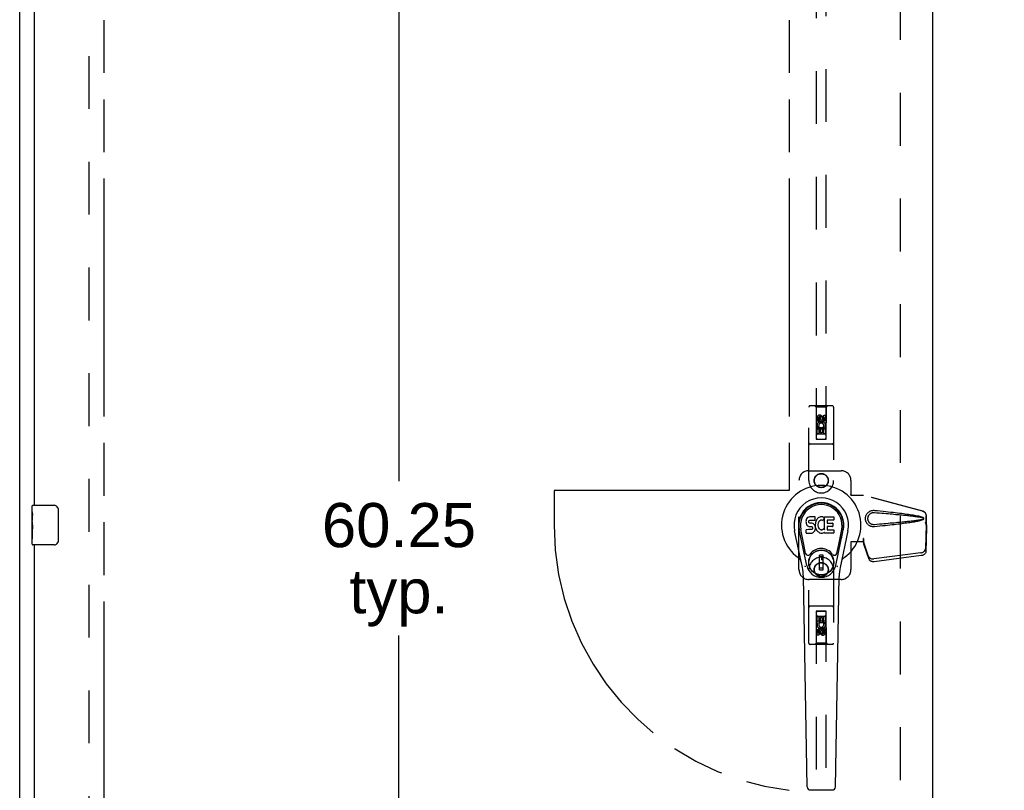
# Model space of a CAD drawing. Header units: inches. Extents: x 0 to 243, y 0 to 157.
# Tile 7 of 17: x 53 to 78, y 74 to 93. Entities that reach past the tile are written whole.
import ezdxf

# ---------------------------------------------------------------- set-up
doc = ezdxf.new("R2010")
doc.units = ezdxf.units.IN
doc.header["$LTSCALE"] = 13.357143
doc.header["$MEASUREMENT"] = 0
doc.linetypes.add('HIDDEN', pattern=[0.2, 0.1, -0.1])
doc.linetypes.add('PHANTOM', pattern=[0.8, 0.45, -0.05, 0.1, -0.05, 0.1, -0.05])
doc.layers.get('0').update_dxf_attribs({"linetype": 'CONTINUOUS'})
for name, color, linetype in [('02___PRT_ALL_AXES', 7, 'CONTINUOUS'), ('AVAILABLE_DOOR_SPACE', 7, 'CONTINUOUS'), ('DEFAULT_2', 8, 'HIDDEN'), ('DIMENSIONS', 7, 'CONTINUOUS')]:
    doc.layers.add(name, color=color, linetype=linetype)
doc.styles.get("Standard").update_dxf_attribs({"font": 'arial.ttf'})
doc.dimstyles.new('DIMSTYLE_2', dxfattribs={"dimtxt": 1.114286, "dimasz": 1.428571, "dimexe": 0.09, "dimexo": 0.07, "dimgap": 0.039, "dimtad": 0, "dimtih": 1, "dimtoh": 1, "dimzin": 4, "dimdsep": 46, "dimtxsty": 'Standard', "dimblk": '_FILLED', "dimblk1": '_FILLED', "dimblk2": '_FILLED', "dimcen": 0.09, "dimazin": 1, "dimtfac": 1, "dimtdec": 3, "dimtofl": 0, "dimtmove": 0, "dimatfit": 3, "dimldrblk": '_FILLED', "dimfxl": 1, "dimtolj": 1, "dimtzin": 4, "dimarcsym": 0})
doc.dimstyles.get("Standard").update_dxf_attribs({"dimtxt": 1.214286, "dimasz": 1.428571, "dimexe": 0.09, "dimexo": 0.07, "dimgap": 0.09, "dimtad": 0, "dimtih": 1, "dimtoh": 1, "dimdec": 3, "dimzin": 4, "dimdsep": 46, "dimtxsty": 'Standard', "dimblk": '_FILLED', "dimblk1": '_FILLED', "dimblk2": '_FILLED', "dimcen": 0.09, "dimadec": 3, "dimazin": 1, "dimtp": 0.001, "dimtm": 0.001, "dimtfac": 1, "dimtdec": 3, "dimtofl": 0, "dimtmove": 0, "dimatfit": 3, "dimldrblk": '_FILLED', "dimfxl": 1, "dimtolj": 1, "dimtzin": 4, "dimarcsym": 0})

# ---------------------------------------------------------------- blocks, each defined once
blk = doc.blocks.new('_FILLED')
at = {"color": 0, "linetype": 'ByBlock'}
blk.add_solid([(0, 0), (-1, 0.2), (-1, -0.2)], dxfattribs=at)
blk = doc.blocks.new('*D13')
at = {"layer": 'DIMENSIONS', "color": 2, "linetype": 'Continuous'}
for p, q in [((77.973, 99.077), (75.116, 99.077)), ((81.598, 99.077), (84.197, 99.077))]:
    blk.add_line(p, q, dxfattribs=at)
at = {"layer": 'DIMENSIONS', "color": 2, "linetype": 'Continuous', "xscale": 1.4285714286, "yscale": 1.4285714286, "zscale": 1.4285714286}
blk.add_blockref('_FILLED', (77.973, 99.077), dxfattribs=at)
at = {"layer": 'DIMENSIONS', "color": 2, "linetype": 'Continuous', "xscale": 1.4285714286, "yscale": 1.4285714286, "zscale": 1.4285714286, "rotation": 180}
blk.add_blockref('_FILLED', (81.598, 99.077), dxfattribs=at)
at = {"layer": 'DIMENSIONS', "color": 2, "linetype": 'Continuous', "insert": (84.754, 99.634), "char_height": 1.1143, "width": 3.02804, "attachment_point": 1, "line_spacing_factor": 0.9}
blk.add_mtext('3.63', dxfattribs=at)
blk = doc.blocks.new('*D14')
at = {"layer": 'DIMENSIONS', "color": 2, "linetype": 'Continuous'}
for p, q in [((72.473, 97.211), (70.157, 97.211)), ((76.098, 97.211), (78.956, 97.211))]:
    blk.add_line(p, q, dxfattribs=at)
at = {"layer": 'DIMENSIONS', "color": 2, "linetype": 'Continuous', "xscale": 1.4285714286, "yscale": 1.4285714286, "zscale": 1.4285714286}
blk.add_blockref('_FILLED', (72.473, 97.211), dxfattribs=at)
at = {"layer": 'DIMENSIONS', "color": 2, "linetype": 'Continuous', "xscale": 1.4285714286, "yscale": 1.4285714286, "zscale": 1.4285714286, "rotation": 180}
blk.add_blockref('_FILLED', (76.098, 97.211), dxfattribs=at)
at = {"layer": 'DIMENSIONS', "color": 2, "linetype": 'Continuous', "insert": (69.6, 97.768), "char_height": 1.1143, "width": 3.02804, "attachment_point": 3, "line_spacing_factor": 0.9}
blk.add_mtext('3.63', dxfattribs=at)
blk = doc.blocks.new('*D19')
at = {"layer": 'DIMENSIONS', "color": 2, "linetype": 'Continuous'}
for p, q in [((62.618, 110.689), (62.618, 81.678)), ((62.618, 50.439), (62.618, 77.778))]:
    blk.add_line(p, q, dxfattribs=at)
at = {"layer": 'DIMENSIONS', "color": 2, "linetype": 'Continuous', "xscale": 1.4285714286, "yscale": 1.4285714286, "zscale": 1.4285714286}
for p, rotation in [((62.618, 110.689), 90), ((62.618, 50.439), 270)]:
    blk.add_blockref('_FILLED', p, dxfattribs=dict(at, rotation=rotation))
at = {"layer": 'DIMENSIONS', "color": 2, "linetype": 'Continuous', "insert": (62.618, 81.121), "char_height": 1.1143, "width": 3.89379, "attachment_point": 2, "line_spacing_factor": 0.9}
blk.add_mtext('60.25\\Ptyp.', dxfattribs=at)

msp = doc.modelspace()

# ---------------------------------------------------------------- linework, layer by layer
at = {"color": 3, "linetype": 'Continuous'}
for p, q in [((53.036, 42.668), (53.036, 114.46)), ((76.098, 111.71), (76.098, 49.418)), ((53.411, 81.064), (53.411, 106.314)), ((53.411, 54.814), (53.411, 80.064))]:
    msp.add_line(p, q, dxfattribs=at)
at = {"color": 7, "linetype": 'Continuous'}
for p, q in [((53.351, 80.903), (53.351, 81.049)), ((53.366, 81.064), (53.906, 81.064)), ((54.006, 80.964), (54.006, 80.164)), ((53.351, 80.645), (53.351, 80.679)), ((72.902, 80.678), (72.9, 80.655)), ((72.9, 80.655), (72.901, 80.631)), ((72.901, 80.631), (72.905, 80.607)), ((72.907, 80.702), (72.902, 80.678)), ((72.905, 80.607), (72.913, 80.585)), ((72.916, 80.724), (72.907, 80.702)), ((72.93, 80.744), (72.916, 80.724)), ((72.938, 80.752), (72.93, 80.744)), ((72.948, 80.758), (72.938, 80.752)), ((72.969, 80.768), (72.948, 80.758)), ((72.993, 80.775), (72.969, 80.768)), ((72.971, 80.643), (72.972, 80.658)), ((72.972, 80.635), (72.971, 80.643)), ((72.972, 80.658), (72.974, 80.673)), ((72.974, 80.628), (72.972, 80.635)), ((72.974, 80.673), (72.977, 80.68)), ((72.978, 80.622), (72.974, 80.628)), ((72.977, 80.68), (72.983, 80.684)), ((72.985, 80.618), (72.978, 80.622)), ((72.983, 80.684), (72.997, 80.689)), ((72.999, 80.614), (72.985, 80.618)), ((73.132, 80.775), (72.993, 80.775)), ((72.997, 80.689), (73.012, 80.69)), ((73.023, 80.614), (72.999, 80.614)), ((73.012, 80.69), (73.125, 80.69)), ((73.047, 80.613), (73.023, 80.614)), ((73.07, 80.608), (73.047, 80.613)), ((73.081, 80.603), (73.07, 80.608)), ((73.091, 80.596), (73.081, 80.603)), ((73.108, 80.58), (73.091, 80.596)), ((73.125, 80.69), (73.13, 80.691)), ((73.13, 80.691), (73.132, 80.696)), ((73.134, 80.733), (73.132, 80.775)), ((73.132, 80.696), (73.133, 80.709)), ((73.137, 80.611), (73.132, 80.567)), ((73.133, 80.709), (73.134, 80.733)), ((73.141, 80.633), (73.137, 80.611)), ((73.147, 80.655), (73.141, 80.633)), ((73.155, 80.675), (73.147, 80.655)), ((73.166, 80.695), (73.155, 80.675)), ((73.179, 80.713), (73.166, 80.695)), ((73.194, 80.73), (73.179, 80.713)), ((73.21, 80.745), (73.194, 80.73)), ((73.205, 80.609), (73.202, 80.583)), ((73.209, 80.622), (73.205, 80.609)), ((73.215, 80.634), (73.209, 80.622)), ((73.228, 80.758), (73.21, 80.745)), ((73.229, 80.657), (73.215, 80.634)), ((73.249, 80.767), (73.228, 80.758)), ((73.237, 80.667), (73.229, 80.657)), ((73.248, 80.675), (73.237, 80.667)), ((73.273, 80.685), (73.248, 80.675)), ((73.271, 80.772), (73.249, 80.767)), ((73.293, 80.774), (73.271, 80.772)), ((73.286, 80.689), (73.273, 80.685)), ((73.299, 80.689), (73.286, 80.689)), ((73.315, 80.773), (73.293, 80.774)), ((73.312, 80.685), (73.299, 80.689)), ((73.325, 80.681), (73.312, 80.685)), ((73.326, 80.772), (73.315, 80.773)), ((73.337, 80.768), (73.326, 80.772)), ((73.357, 80.751), (73.331, 80.683)), ((73.356, 80.756), (73.337, 80.768)), ((73.366, 80.448), (73.366, 80.773)), ((73.366, 80.773), (73.603, 80.773)), ((73.436, 80.686), (73.436, 80.618)), ((73.603, 80.69), (73.44, 80.69)), ((73.44, 80.614), (73.572, 80.614)), ((73.576, 80.609), (73.576, 80.536)), ((73.607, 80.769), (73.607, 80.694)), ((53.351, 80.449), (53.351, 80.48)), ((72.809, 79.494), (72.612, 80.42)), ((72.92, 79.541), (72.728, 80.445)), ((72.776, 80.219), (72.732, 80.446)), ((72.843, 80.072), (72.769, 80.453)), ((72.902, 80.369), (72.902, 80.444)), ((72.966, 80.449), (72.907, 80.448)), ((72.907, 80.364), (73.051, 80.364)), ((72.913, 80.585), (72.926, 80.565)), ((72.926, 80.565), (72.942, 80.547)), ((72.942, 80.547), (72.962, 80.534)), ((72.962, 80.534), (72.973, 80.53)), ((73.027, 80.449), (72.966, 80.449)), ((72.973, 80.53), (72.985, 80.528)), ((72.985, 80.528), (73.032, 80.528)), ((73.042, 80.45), (73.027, 80.449)), ((73.032, 80.528), (73.04, 80.527)), ((73.04, 80.527), (73.047, 80.525)), ((73.049, 80.454), (73.042, 80.45)), ((73.047, 80.525), (73.053, 80.52)), ((73.054, 80.459), (73.049, 80.454)), ((73.051, 80.364), (73.063, 80.366)), ((73.053, 80.52), (73.058, 80.514)), ((73.063, 80.471), (73.054, 80.459)), ((73.058, 80.514), (73.064, 80.5)), ((73.066, 80.478), (73.063, 80.471)), ((73.063, 80.366), (73.074, 80.37)), ((73.064, 80.5), (73.067, 80.485)), ((73.067, 80.485), (73.066, 80.478)), ((73.074, 80.37), (73.094, 80.383)), ((73.094, 80.383), (73.111, 80.4)), ((73.122, 80.56), (73.108, 80.58)), ((73.111, 80.4), (73.118, 80.41)), ((73.118, 80.41), (73.123, 80.421)), ((73.131, 80.537), (73.122, 80.56)), ((73.123, 80.421), (73.132, 80.443)), ((73.137, 80.514), (73.131, 80.537)), ((73.132, 80.567), (73.133, 80.545)), ((73.132, 80.443), (73.138, 80.466)), ((73.133, 80.545), (73.136, 80.523)), ((73.136, 80.523), (73.141, 80.501)), ((73.14, 80.49), (73.137, 80.514)), ((73.138, 80.466), (73.14, 80.49)), ((73.141, 80.501), (73.148, 80.48)), ((73.148, 80.48), (73.169, 80.44)), ((73.169, 80.44), (73.182, 80.422)), ((73.182, 80.422), (73.196, 80.405)), ((73.196, 80.405), (73.213, 80.39)), ((73.202, 80.583), (73.201, 80.556)), ((73.201, 80.556), (73.203, 80.543)), ((73.203, 80.543), (73.206, 80.53)), ((73.206, 80.53), (73.216, 80.505)), ((73.213, 80.39), (73.23, 80.377)), ((73.216, 80.505), (73.229, 80.482)), ((73.229, 80.482), (73.238, 80.472)), ((73.23, 80.377), (73.24, 80.372)), ((73.238, 80.472), (73.248, 80.463)), ((73.24, 80.372), (73.251, 80.368)), ((73.248, 80.463), (73.259, 80.455)), ((73.251, 80.368), (73.273, 80.362)), ((73.259, 80.455), (73.272, 80.451)), ((73.272, 80.451), (73.285, 80.448)), ((73.273, 80.362), (73.294, 80.36)), ((73.285, 80.448), (73.298, 80.448)), ((73.294, 80.36), (73.317, 80.363)), ((73.298, 80.448), (73.311, 80.45)), ((73.311, 80.45), (73.324, 80.454)), ((73.317, 80.363), (73.338, 80.37)), ((73.324, 80.454), (73.336, 80.459)), ((73.336, 80.459), (73.347, 80.467)), ((73.338, 80.37), (73.357, 80.381)), ((73.354, 80.466), (73.366, 80.448)), ((73.357, 80.381), (73.357, 80.381)), ((73.368, 80.381), (73.357, 80.381)), ((73.368, 80.368), (73.368, 80.381)), ((73.603, 80.364), (73.372, 80.364)), ((73.437, 80.527), (73.437, 80.449)), ((73.572, 80.532), (73.442, 80.532)), ((73.442, 80.445), (73.603, 80.445)), ((73.608, 80.441), (73.608, 80.368)), ((73.652, 79.541), (73.844, 80.445)), ((73.729, 80.072), (73.803, 80.453)), ((73.96, 80.42), (73.762, 79.494)), ((73.796, 80.219), (73.84, 80.446)), ((53.351, 80.079), (53.351, 80.218)), ((53.906, 80.064), (53.366, 80.064)), ((72.891, 79.847), (72.843, 80.072)), ((73.681, 79.847), (73.729, 80.072)), ((73.241, 79.432), (73.241, 79.806)), ((73.331, 79.806), (73.241, 79.806)), ((73.241, 79.767), (73.331, 79.767)), ((73.292, 79.767), (73.292, 79.688)), ((73.331, 79.688), (73.292, 79.688)), ((73.331, 79.432), (73.331, 79.806)), ((73.331, 79.472), (73.241, 79.472)), ((73.241, 79.432), (73.331, 79.432)), ((72.928, 73.948), (72.835, 79.269)), ((73.644, 73.948), (73.737, 79.269)), ((73.007, 73.871), (73.565, 73.871))]:
    msp.add_line(p, q, dxfattribs=at)
for points in [[(53.999, 81), (54.001, 80.994), (54.003, 80.989), (54.004, 80.983), (54.005, 80.976), (54.006, 80.97), (54.006, 80.964)], [(54.006, 80.164), (54.006, 80.158), (54.005, 80.151), (54.004, 80.145), (54.003, 80.139), (54.001, 80.133), (53.999, 80.128)], [(72.888, 79.511), (72.886, 79.517), (72.884, 79.522), (72.883, 79.528), (72.882, 79.533)], [(73.69, 79.533), (73.689, 79.528), (73.688, 79.522), (73.686, 79.517), (73.684, 79.511)]]:
    msp.add_lwpolyline(points, dxfattribs=at)
for radius in [0.317, 0.313]:
    msp.add_circle((73.286, 79.619), radius, dxfattribs=at)
for centre, radius, start, end in [((73.286, 80.564), 1.004, 305.5066, 234.4934), ((73.286, 80.564), 0.689, 347.9703, 192.0297), ((73.286, 80.564), 0.571, 347.9703, 192.0297), ((53.366, 81.049), 0.015, 90, 180), ((53.906, 80.964), 0.1, 21.1999, 90), ((73.286, 80.554), 0.527, 348.9402, 191.0594), ((73.327, 80.685), 0.00448, 246.1578, 339.0016), ((73.353, 80.753), 0.00448, 339.0016, 51.8729), ((73.44, 80.686), 0.00448, 90, 180), ((73.44, 80.618), 0.00448, 180, 270), ((73.572, 80.609), 0.00448, 0, 90), ((73.603, 80.769), 0.00448, 0, 90), ((73.603, 80.694), 0.00448, 270, 360), ((72.907, 80.444), 0.00448, 90, 180.0119), ((72.907, 80.369), 0.00483, 180, 270), ((73.35, 80.463), 0.00448, 34.0893, 127.3444), ((73.372, 80.368), 0.00448, 180, 270), ((73.442, 80.527), 0.00448, 90, 180), ((73.442, 80.449), 0.00448, 180, 270), ((73.572, 80.536), 0.00448, 270, 360), ((73.603, 80.441), 0.00448, 0, 90), ((73.603, 80.368), 0.00448, 270, 360), ((53.906, 80.164), 0.1, 270, 338.7946), ((53.366, 80.079), 0.015, 180, 270), ((73.286, 79.619), 0.354, 35.4237, 144.5763), ((72.589, 79.586), 0.197, 12.0297, 54.4934), ((72.949, 79.859), 0.0591, 192.0297, 324.5763), ((73.623, 79.859), 0.0591, 215.4237, 347.9703), ((73.983, 79.586), 0.197, 125.5066, 167.9703), ((71.654, 79.248), 1.181, 1, 12.0297), ((73.286, 79.619), 0.374, 192.0297, 347.9703), ((74.918, 79.248), 1.181, 167.9703, 179), ((73.007, 73.95), 0.0787, 181, 270), ((73.565, 73.95), 0.0787, 270, 359)]:
    msp.add_arc(centre, radius, start, end, dxfattribs=at)
msp.add_ellipse((73.286, 80.554), major_axis=(0, 0.565), ratio=0.999848, start_param=-1.76365, end_param=1.76365, dxfattribs=at)
at = {"layer": '02___PRT_ALL_AXES', "color": 8, "linetype": 'HIDDEN'}
for p, q in [((73.35, 83.251), (73.35, 83.343)), ((73.35, 83.343), (73.393, 83.343)), ((73.393, 83.343), (73.393, 83.251)), ((73.179, 83.187), (73.179, 83.279)), ((73.222, 83.187), (73.179, 83.187)), ((73.222, 83.279), (73.222, 83.187)), ((73.266, 83.251), (73.266, 83.279)), ((73.307, 83.293), (73.307, 83.247)), ((73.179, 82.874), (73.179, 83.03)), ((73.179, 83.03), (73.357, 83.03)), ((73.222, 82.874), (73.179, 82.874)), ((73.227, 83.055), (73.188, 83.038)), ((73.222, 82.988), (73.222, 82.874)), ((73.264, 82.988), (73.222, 82.988)), ((73.264, 82.896), (73.264, 82.988)), ((73.307, 82.896), (73.264, 82.896)), ((73.307, 82.988), (73.307, 82.896)), ((73.35, 82.988), (73.307, 82.988)), ((73.357, 83.03), (73.338, 83.043)), ((73.35, 82.874), (73.35, 82.988)), ((73.393, 82.874), (73.35, 82.874)), ((73.382, 83.034), (73.38, 83.03)), ((73.38, 83.03), (73.393, 83.03)), ((73.393, 83.03), (73.393, 82.874)), ((73.179, 78.097), (73.179, 78.254)), ((73.179, 78.254), (73.222, 78.254)), ((73.222, 78.254), (73.222, 78.14)), ((73.222, 78.14), (73.265, 78.14)), ((73.265, 78.14), (73.265, 78.232)), ((73.265, 78.232), (73.308, 78.232)), ((73.308, 78.232), (73.308, 78.14)), ((73.308, 78.14), (73.35, 78.14)), ((73.35, 78.14), (73.35, 78.254)), ((73.35, 78.254), (73.393, 78.254)), ((73.393, 78.254), (73.393, 78.097)), ((73.192, 78.097), (73.179, 78.097)), ((73.179, 77.785), (73.179, 77.877)), ((73.19, 78.094), (73.192, 78.097)), ((73.215, 78.097), (73.234, 78.084)), ((73.393, 78.097), (73.215, 78.097)), ((73.222, 77.877), (73.222, 77.785)), ((73.265, 77.835), (73.265, 77.881)), ((73.306, 77.877), (73.306, 77.849)), ((73.345, 78.073), (73.384, 78.09)), ((73.35, 77.849), (73.35, 77.941)), ((73.35, 77.941), (73.393, 77.941)), ((73.393, 77.941), (73.393, 77.849)), ((73.222, 77.785), (73.179, 77.785))]:
    msp.add_line(p, q, dxfattribs=at)
at = {"layer": '02___PRT_ALL_AXES', "color": 7, "linetype": 'Continuous'}
for p, q in [((53.351, 80.903), (53.351, 81.049)), ((53.351, 80.645), (53.351, 80.902)), ((53.357, 80.847), (53.351, 80.847)), ((53.351, 80.679), (53.358, 80.679)), ((53.351, 80.079), (53.351, 80.643)), ((53.353, 80.616), (53.351, 80.616)), ((53.358, 80.679), (53.358, 80.815)), ((53.351, 80.484), (53.357, 80.484)), ((53.351, 80.449), (53.358, 80.449)), ((53.351, 80.386), (53.358, 80.386)), ((53.358, 80.218), (53.358, 80.449)), ((53.351, 80.218), (53.358, 80.218))]:
    msp.add_line(p, q, dxfattribs=at)
for points in [[(53.351, 80.903), (53.351, 80.9), (53.351, 80.895), (53.352, 80.889), (53.354, 80.876)], [(53.354, 80.876), (53.355, 80.869), (53.355, 80.861), (53.356, 80.852)], [(53.356, 80.852), (53.357, 80.843), (53.357, 80.834), (53.358, 80.825), (53.358, 80.815)], [(53.351, 80.645), (53.351, 80.637), (53.352, 80.628), (53.352, 80.618)], [(53.352, 80.618), (53.355, 80.585), (53.356, 80.573), (53.357, 80.56), (53.357, 80.548), (53.358, 80.535), (53.358, 80.522), (53.358, 80.509), (53.357, 80.496), (53.357, 80.484), (53.356, 80.472), (53.355, 80.46)]]:
    msp.add_lwpolyline(points, dxfattribs=at)
at = {"layer": '02___PRT_ALL_AXES', "color": 8, "linetype": 'HIDDEN'}
for centre, radius in [((73.286, 83.236), 0.085), ((73.286, 81.689), 0.172), ((73.286, 79.439), 0.172), ((73.286, 77.891), 0.085)]:
    msp.add_circle(centre, radius, dxfattribs=at)
for centre, radius, start, end in [((73.244, 83.279), 0.0644, 12.2995, 180.0775), ((73.286, 83.08), 0.107, 334.2636, 203.4027), ((73.244, 83.279), 0.0219, 359.9011, 180), ((73.286, 83.08), 0.0639, 324.8895, 203.4026), ((73.329, 83.251), 0.0635, 180, 360), ((73.328, 83.251), 0.0219, 190.307, 360), ((73.286, 78.048), 0.107, 154.2636, 23.4027), ((73.243, 77.877), 0.0635, 0, 180), ((73.286, 78.048), 0.0639, 144.8895, 23.4026), ((73.244, 77.877), 0.0219, 10.307, 180), ((73.328, 77.849), 0.0644, 192.2995, 0.0775), ((73.328, 77.849), 0.0219, 179.9011, 360)]:
    msp.add_arc(centre, radius, start, end, dxfattribs=at)
at = {"layer": '02___PRT_ALL_AXES', "color": 7, "linetype": 'Continuous'}
msp.add_ellipse((53.614, 80.48), major_axis=(0.263, 0), ratio=0.432808, start_param=3.141593, end_param=3.321581, dxfattribs=at)
at = {"layer": 'AVAILABLE_DOOR_SPACE', "color": 4, "linetype": 'PHANTOM'}
for p, q in [((55.161, 110.689), (55.161, 50.439)), ((72.473, 110.689), (72.473, 81.439)), ((66.536, 81.439), (66.536, 80.564)), ((72.473, 81.439), (66.536, 81.439))]:
    msp.add_line(p, q, dxfattribs=at)
msp.add_arc((73.286, 80.564), 6.75, 180, 263.0865, dxfattribs=at)
at = {"layer": 'DEFAULT_2', "color": 8, "linetype": 'HIDDEN'}
for p, q in [((54.786, 111.116), (54.786, 50.012)), ((75.286, 50.079), (75.286, 111.049)), ((73.161, 110.736), (73.161, 82.735)), ((73.411, 82.735), (73.411, 110.736)), ((72.973, 81.689), (72.973, 83.546)), ((73.568, 83.576), (73.003, 83.576)), ((73.156, 83.546), (73.126, 83.576)), ((73.156, 83.546), (73.159, 82.736)), ((73.416, 83.546), (73.156, 83.546)), ((73.412, 82.736), (73.416, 83.546)), ((73.416, 83.546), (73.446, 83.576)), ((73.598, 83.546), (73.598, 81.689)), ((73.286, 83.308), (73.223, 83.272)), ((73.223, 83.272), (73.223, 83.2)), ((73.223, 83.272), (73.233, 83.266)), ((73.223, 83.2), (73.233, 83.206)), ((73.223, 83.2), (73.286, 83.164)), ((73.286, 83.297), (73.233, 83.266)), ((73.233, 83.266), (73.233, 83.206)), ((73.233, 83.206), (73.286, 83.176)), ((73.286, 83.308), (73.286, 83.297)), ((73.348, 83.272), (73.286, 83.308)), ((73.338, 83.266), (73.286, 83.297)), ((73.286, 83.176), (73.338, 83.206)), ((73.286, 83.164), (73.348, 83.2)), ((73.286, 83.164), (73.286, 83.176)), ((73.348, 83.272), (73.338, 83.266)), ((73.338, 83.206), (73.338, 83.266)), ((73.348, 83.2), (73.338, 83.206)), ((73.348, 83.2), (73.348, 83.272)), ((73.414, 82.986), (73.158, 82.986)), ((73.371, 82.861), (73.201, 82.861)), ((73.568, 82.611), (73.003, 82.611)), ((73.159, 82.736), (73.412, 82.736)), ((73.161, 82.738), (73.411, 82.738)), ((73.161, 82.735), (73.411, 82.735)), ((72.973, 81.939), (73.786, 81.939)), ((72.723, 79.439), (72.723, 81.689)), ((74.036, 81.689), (74.036, 81.336)), ((74.033, 81.319), (74.036, 81.336)), ((74.033, 81.319), (74.354, 81.319)), ((74.04, 81.319), (74.036, 81.336)), ((75.844, 80.917), (74.346, 81.319)), ((75.851, 80.917), (74.354, 81.319)), ((75.914, 80.648), (75.936, 80.566)), ((75.922, 80.648), (75.944, 80.566)), ((75.936, 80.566), (75.936, 80.796)), ((75.944, 80.566), (75.944, 80.796)), ((75.935, 80.578), (75.916, 79.962)), ((75.949, 80.507), (75.93, 79.891)), ((75.935, 80.578), (75.949, 80.507)), ((75.944, 80.566), (75.936, 80.566)), ((75.938, 80.594), (75.946, 80.537)), ((75.946, 80.537), (75.947, 80.527)), ((75.947, 80.527), (75.948, 80.516)), ((75.948, 80.516), (75.949, 80.507)), ((74.033, 80.139), (74.036, 80.122)), ((74.354, 80.139), (74.033, 80.139)), ((74.04, 80.139), (74.036, 80.122)), ((74.036, 80.122), (74.036, 79.439)), ((74.346, 80.226), (74.346, 80.139)), ((74.354, 80.226), (74.346, 80.226)), ((74.366, 80.081), (74.353, 80.152)), ((74.484, 79.768), (74.353, 80.152)), ((74.354, 80.226), (74.354, 80.139)), ((74.362, 80.112), (74.366, 80.081)), ((74.498, 79.697), (74.366, 80.081)), ((75.799, 79.863), (74.611, 79.711)), ((75.812, 79.792), (74.625, 79.64)), ((72.973, 77.581), (72.973, 79.439)), ((73.598, 79.439), (73.598, 77.581)), ((73.786, 79.189), (72.973, 79.189)), ((73.568, 78.516), (73.003, 78.516)), ((73.159, 78.391), (73.156, 77.581)), ((73.159, 78.391), (73.412, 78.391)), ((73.161, 78.393), (73.161, 50.391)), ((73.411, 78.393), (73.161, 78.393)), ((73.411, 78.39), (73.161, 78.39)), ((73.411, 50.391), (73.411, 78.393)), ((73.416, 77.581), (73.412, 78.391)), ((73.158, 78.141), (73.414, 78.141)), ((73.201, 78.266), (73.371, 78.266)), ((73.286, 77.964), (73.223, 77.928)), ((73.223, 77.928), (73.223, 77.856)), ((73.223, 77.928), (73.233, 77.922)), ((73.223, 77.856), (73.233, 77.861)), ((73.286, 77.952), (73.233, 77.922)), ((73.233, 77.922), (73.233, 77.861)), ((73.233, 77.861), (73.286, 77.831)), ((73.286, 77.964), (73.286, 77.952)), ((73.348, 77.928), (73.286, 77.964)), ((73.338, 77.922), (73.286, 77.952)), ((73.286, 77.831), (73.338, 77.861)), ((73.348, 77.928), (73.338, 77.922)), ((73.338, 77.861), (73.338, 77.922)), ((73.348, 77.856), (73.338, 77.861)), ((73.348, 77.856), (73.348, 77.928)), ((73.223, 77.856), (73.286, 77.82)), ((73.286, 77.82), (73.348, 77.856)), ((73.286, 77.82), (73.286, 77.831)), ((73.568, 77.551), (73.003, 77.551)), ((73.156, 77.581), (73.126, 77.551)), ((73.416, 77.581), (73.156, 77.581)), ((73.416, 77.581), (73.446, 77.551))]:
    msp.add_line(p, q, dxfattribs=at)
for points in [[(74.63, 80.521), (74.617, 80.52), (74.604, 80.52), (74.591, 80.521), (74.578, 80.522), (74.566, 80.525), (74.553, 80.528), (74.541, 80.532), (74.529, 80.537), (74.517, 80.542), (74.506, 80.548), (74.494, 80.556), (74.483, 80.564), (74.471, 80.574), (74.46, 80.585), (74.449, 80.597), (74.439, 80.611), (74.43, 80.627), (74.422, 80.643), (74.415, 80.659), (74.41, 80.676), (74.406, 80.694), (74.404, 80.711), (74.403, 80.728), (74.404, 80.745), (74.406, 80.763), (74.409, 80.78), (74.414, 80.797), (74.421, 80.813), (74.429, 80.83), (74.438, 80.845), (74.448, 80.859), (74.459, 80.872), (74.47, 80.883), (74.482, 80.893), (74.493, 80.902), (74.505, 80.909), (74.516, 80.915), (74.528, 80.921), (74.54, 80.926), (74.552, 80.93), (74.565, 80.933), (74.578, 80.935), (74.591, 80.937)], [(74.63, 80.574), (74.62, 80.574), (74.611, 80.574), (74.602, 80.575), (74.592, 80.576), (74.583, 80.578), (74.574, 80.58), (74.565, 80.583), (74.557, 80.587), (74.548, 80.591), (74.54, 80.595), (74.532, 80.601), (74.523, 80.607), (74.515, 80.614), (74.507, 80.622), (74.499, 80.631), (74.492, 80.641), (74.485, 80.652), (74.48, 80.663), (74.475, 80.674), (74.471, 80.686), (74.469, 80.697), (74.467, 80.707), (74.466, 80.718), (74.465, 80.728), (74.466, 80.739), (74.467, 80.749), (74.468, 80.76), (74.471, 80.771), (74.474, 80.782), (74.479, 80.793), (74.484, 80.804), (74.491, 80.815), (74.498, 80.825), (74.506, 80.835), (74.514, 80.843), (74.522, 80.85), (74.531, 80.856), (74.539, 80.862), (74.547, 80.867), (74.556, 80.871), (74.565, 80.874), (74.574, 80.877), (74.583, 80.88), (74.592, 80.882), (74.601, 80.883), (74.611, 80.884), (74.62, 80.884), (74.63, 80.883)], [(74.591, 80.937), (74.604, 80.938), (74.617, 80.938), (74.63, 80.937)], [(74.63, 80.937), (74.705, 80.929), (74.778, 80.922), (74.848, 80.915), (74.915, 80.908), (74.979, 80.901), (75.04, 80.894), (75.099, 80.887), (75.156, 80.881), (75.21, 80.875), (75.262, 80.868), (75.312, 80.862), (75.36, 80.856), (75.405, 80.85), (75.449, 80.844), (75.491, 80.838), (75.532, 80.832), (75.57, 80.826), (75.607, 80.82), (75.643, 80.814), (75.676, 80.807), (75.709, 80.801), (75.74, 80.795), (75.769, 80.788), (75.797, 80.781), (75.823, 80.773), (75.848, 80.764)], [(74.63, 80.883), (74.693, 80.878), (74.754, 80.873), (74.813, 80.868), (74.87, 80.863), (74.925, 80.858), (74.978, 80.854), (75.029, 80.849), (75.078, 80.845), (75.124, 80.841), (75.169, 80.836), (75.213, 80.832), (75.254, 80.828), (75.293, 80.825), (75.331, 80.821), (75.367, 80.817), (75.401, 80.814), (75.434, 80.811), (75.465, 80.807), (75.496, 80.804), (75.525, 80.801), (75.553, 80.798), (75.58, 80.795), (75.608, 80.791), (75.635, 80.788), (75.661, 80.785), (75.688, 80.781), (75.715, 80.777), (75.742, 80.773), (75.769, 80.769), (75.795, 80.764), (75.822, 80.759), (75.848, 80.753)], [(75.844, 80.917), (75.857, 80.912), (75.869, 80.907), (75.881, 80.9), (75.892, 80.892), (75.901, 80.882), (75.91, 80.872), (75.918, 80.861), (75.924, 80.849), (75.929, 80.836), (75.933, 80.823), (75.935, 80.81), (75.936, 80.796)], [(75.944, 80.796), (75.943, 80.81), (75.941, 80.823), (75.937, 80.836), (75.932, 80.849), (75.926, 80.861), (75.918, 80.872), (75.909, 80.882), (75.899, 80.892), (75.888, 80.9), (75.877, 80.907), (75.864, 80.912), (75.851, 80.917)], [(75.848, 80.705), (75.822, 80.699), (75.795, 80.694), (75.769, 80.689), (75.742, 80.685), (75.715, 80.681), (75.688, 80.677), (75.662, 80.673), (75.635, 80.67), (75.608, 80.667), (75.581, 80.663), (75.554, 80.66), (75.525, 80.657), (75.496, 80.654), (75.466, 80.651), (75.435, 80.647), (75.402, 80.644), (75.368, 80.641), (75.332, 80.637), (75.294, 80.633), (75.255, 80.63), (75.213, 80.626), (75.17, 80.622), (75.125, 80.617), (75.078, 80.613), (75.029, 80.609), (74.979, 80.604), (74.926, 80.6), (74.871, 80.595), (74.814, 80.59), (74.755, 80.585), (74.693, 80.58), (74.63, 80.574)], [(75.848, 80.694), (75.825, 80.686), (75.801, 80.679), (75.776, 80.672), (75.75, 80.666), (75.722, 80.659), (75.693, 80.654), (75.662, 80.648), (75.631, 80.642), (75.597, 80.637), (75.563, 80.631), (75.527, 80.625), (75.489, 80.62), (75.45, 80.614), (75.41, 80.609), (75.367, 80.603), (75.323, 80.597), (75.277, 80.591), (75.229, 80.586), (75.18, 80.58), (75.128, 80.574), (75.074, 80.568), (75.018, 80.561), (74.959, 80.555), (74.898, 80.548), (74.835, 80.542), (74.769, 80.535), (74.701, 80.528), (74.63, 80.521)], [(75.848, 80.764), (75.854, 80.761), (75.859, 80.757), (75.864, 80.752), (75.868, 80.747), (75.87, 80.741), (75.872, 80.735), (75.872, 80.729), (75.872, 80.723), (75.87, 80.717), (75.868, 80.711), (75.864, 80.706), (75.86, 80.701), (75.854, 80.697), (75.848, 80.694)], [(75.848, 80.753), (75.853, 80.751), (75.858, 80.749), (75.862, 80.746), (75.865, 80.742), (75.867, 80.738), (75.868, 80.733), (75.869, 80.729), (75.868, 80.724), (75.867, 80.72), (75.865, 80.716), (75.861, 80.712), (75.858, 80.709), (75.853, 80.707), (75.848, 80.705)], [(75.914, 80.648), (75.92, 80.628), (75.925, 80.609), (75.93, 80.59), (75.936, 80.572), (75.941, 80.554), (75.946, 80.537)], [(75.922, 80.648), (75.925, 80.638), (75.927, 80.629), (75.93, 80.619), (75.932, 80.61), (75.935, 80.602), (75.938, 80.594)], [(75.938, 80.594), (75.937, 80.591), (75.937, 80.588), (75.937, 80.585), (75.936, 80.583), (75.936, 80.58), (75.935, 80.578)], [(74.346, 80.226), (74.349, 80.206), (74.351, 80.186), (74.354, 80.167), (74.357, 80.147), (74.362, 80.112)], [(74.354, 80.226), (74.354, 80.216), (74.353, 80.186)], [(74.353, 80.186), (74.353, 80.177), (74.353, 80.168)], [(74.353, 80.168), (74.353, 80.162), (74.353, 80.16), (74.353, 80.157), (74.353, 80.155), (74.353, 80.152)], [(74.361, 80.119), (74.359, 80.13), (74.357, 80.148), (74.355, 80.164), (74.354, 80.178), (74.354, 80.191), (74.354, 80.199)], [(75.799, 79.863), (75.814, 79.866), (75.829, 79.87), (75.843, 79.875), (75.857, 79.882), (75.87, 79.89), (75.881, 79.898), (75.891, 79.908), (75.9, 79.918), (75.907, 79.929), (75.912, 79.94), (75.915, 79.951), (75.916, 79.962)], [(75.93, 79.891), (75.928, 79.88), (75.925, 79.869), (75.92, 79.858), (75.913, 79.847), (75.905, 79.837), (75.895, 79.827), (75.883, 79.819), (75.871, 79.811), (75.857, 79.804), (75.843, 79.799), (75.828, 79.795), (75.812, 79.792)], [(74.484, 79.768), (74.489, 79.759), (74.494, 79.75), (74.501, 79.741), (74.51, 79.734), (74.52, 79.727), (74.531, 79.721), (74.543, 79.717), (74.555, 79.713), (74.569, 79.711), (74.583, 79.71), (74.597, 79.71), (74.611, 79.711)], [(74.625, 79.64), (74.61, 79.639), (74.596, 79.639), (74.582, 79.64), (74.569, 79.642), (74.556, 79.646), (74.544, 79.65), (74.533, 79.656), (74.524, 79.663), (74.515, 79.67), (74.508, 79.679), (74.502, 79.688), (74.498, 79.697)]]:
    msp.add_lwpolyline(points, dxfattribs=at)
for centre, radius in [((73.286, 83.236), 0.0845), ((73.286, 81.689), 0.18), ((73.286, 79.439), 0.18), ((73.286, 77.891), 0.0845)]:
    msp.add_circle(centre, radius, dxfattribs=at)
for centre, radius, start, end in [((73.003, 83.546), 0.03, 90, 180), ((73.568, 83.546), 0.03, 0, 90), ((73.201, 82.821), 0.04, 90, 180), ((73.371, 82.821), 0.04, 0, 90), ((73.003, 82.641), 0.03, 180, 270), ((73.201, 82.776), 0.04, 180, 270), ((73.371, 82.776), 0.04, 270, 360), ((73.568, 82.641), 0.03, 270, 360), ((72.973, 81.689), 0.25, 90, 180), ((73.786, 81.689), 0.25, 0, 90), ((73.286, 81.689), 0.312, 180, 360), ((73.286, 79.439), 0.312, 0, 180), ((72.973, 79.439), 0.25, 180, 270), ((73.786, 79.439), 0.25, 270, 360), ((73.003, 78.486), 0.03, 90, 180), ((73.201, 78.351), 0.04, 90, 180), ((73.371, 78.351), 0.04, 0, 90), ((73.568, 78.486), 0.03, 0, 90), ((73.201, 78.306), 0.04, 180, 270), ((73.371, 78.306), 0.04, 270, 360), ((73.003, 77.581), 0.03, 180, 270), ((73.568, 77.581), 0.03, 270, 360)]:
    msp.add_arc(centre, radius, start, end, dxfattribs=at)

# ---------------------------------------------------------------- dimensions: what is measured, and where the dimension line sits
at = {"layer": 'DIMENSIONS', "color": 2, "linetype": 'Continuous'}
dim = msp.add_linear_dim(base=(76.098459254, 97.211338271), p1=(72.473459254, 81.438944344), p2=(76.098459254, 111.689944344), dimstyle='DIMSTYLE_2', dxfattribs=at)
dim.commit()
dim.dimension.update_dxf_attribs({"geometry": '*D14', "text_midpoint": (68.08464944, 97.205126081), "dimtype": 160})
dim = msp.add_linear_dim(base=(62.618, 50.439), p1=(72.473, 110.689), p2=(72.473, 50.439), angle=270, text='<>\\Ptyp.', dimstyle='DIMSTYLE_2', dxfattribs=at)
dim.commit()
dim.dimension.update_dxf_attribs({"geometry": '*D19', "text_midpoint": (62.618, 79.728), "dimtype": 160})
dim = msp.add_linear_dim(base=(77.973459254, 99.07725388), p1=(81.598459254, 110.688944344), p2=(77.973459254, 49.437944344), angle=180, dimstyle='DIMSTYLE_2', dxfattribs=at)
dim.commit()
dim.dimension.update_dxf_attribs({"geometry": '*D13', "text_midpoint": (86.26694009, 99.071037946), "dimtype": 160})

# ---------------------------------------------------------------- leaders
at = {"layer": 'DIMENSIONS', "color": 2, "linetype": 'Continuous', "annotation_type": 0, "has_hookline": 1, "hookline_direction": 1, "text_width": 8.531}
msp.add_leader([(81.742, 80.871), (83.421, 85.108), (84.402, 85.108)], dimstyle='Standard', override={"dimtad": 0}, dxfattribs=at)

doc.saveas('drawing.dxf')
